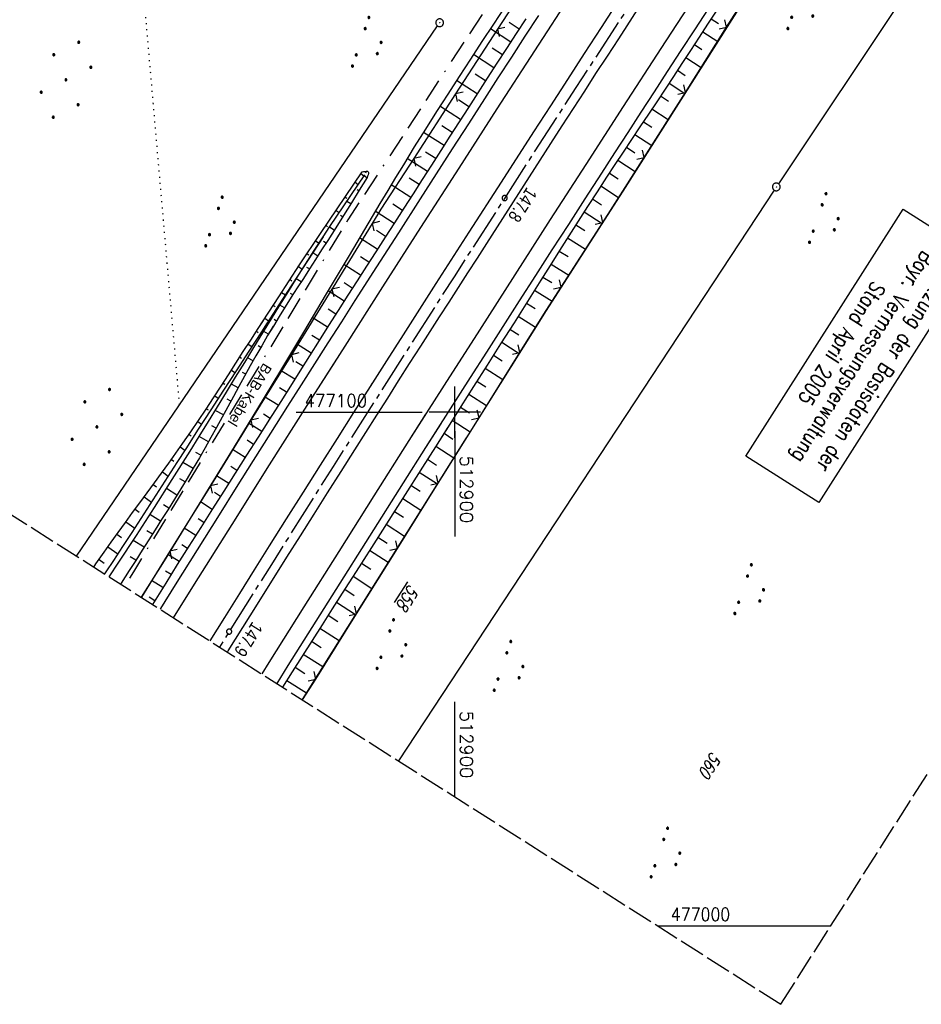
# Model space of a CAD drawing. Extents: x 512721 to 513460, y 476985 to 477919.
# Tile 2 of 23: x 512815 to 512991, y 476985 to 477176. Entities that reach past the tile are written whole.
import ezdxf
from ezdxf.enums import TextEntityAlignment as Align

# ---------------------------------------------------------------- set-up
doc = ezdxf.new("R2010")
doc.units = 0
doc.header["$LTSCALE"] = 10
doc.header["$MEASUREMENT"] = 0
for name, pattern in [('ACAD_ISO16W100', [73, 15, -6.5, 15, -6.5, 15, -7, 1, -7]), ('ACHSE', [5.5, 4, -0.5, 0.5, -0.5]), ('LT00', [0]), ('LT14', [0.6, 0.5, -0.1]), ('PUNKTX2_STR', [0.6, 0.1, -0.5])]:
    doc.linetypes.add(name, pattern=pattern)
doc.layers.get('0').update_dxf_attribs({"linetype": 'LT00'})
for name, color, linetype in [('-AX-020', 250, 'ACHSE'), ('-ST-20-1', 250, 'LT00'), ('BAB-KABEL', 220, 'ACAD_ISO16W100'), ('BAB-KABEL_TEXT', 221, 'Continuous'), ('DFK_AB_FLNR', 7, 'Continuous'), ('DFK_AB_L', 21, 'LT00'), ('DFK_AB_P', 7, 'LT00'), ('DFK_FLUR_NR', 250, 'LT00'), ('DFK_NUTZUNG', 250, 'LT00'), ('DFK_NUTZUNGSGRENZE', 70, 'PUNKTX2_STR'), ('DFK_STAND', 22, 'LT00'), ('V87_AFBR_BAB', 250, 'LT00'), ('V87_BOESCH', 250, 'LT00'), ('V87_BOSCHUNG', 250, 'LT00'), ('V87_LD_MARK', 250, 'LT00'), ('V87_RASTER', 250, 'LT00'), ('V87_ZAUN', 40, 'LT00'), ('V88_AFBR_BAB', 250, 'LT00'), ('V88_BOESCH', 250, 'LT00'), ('V88_BOSCHUNG', 250, 'LT00'), ('V88_LD_MARK', 250, 'LT00'), ('V88_RASTER', 250, 'LT00'), ('V88_ZAUN', 40, 'LT00')]:
    doc.layers.add(name, color=color, linetype=linetype)
doc.layers.add('-BLATT_87-RAND', color=7, linetype='LT14', plot=False)
doc.styles.add('Beschrift', font='ARIAL.TTF')
doc.styles.get("Standard").update_dxf_attribs({"font": 'romans.shx'})
doc.styles.add('Versorgungsltg', font='ARIAL.TTF', dxfattribs={"width": 0.8, "height": 2})

# ---------------------------------------------------------------- blocks, each defined once
blk = doc.blocks.new('SYMB0003')
at = {"color": 0, "linetype": 'ByBlock'}
for p, q in [((-0.015712, 0), (0.010166, 0.012015)), ((0, -0.021257), (-0.015712, 0)), ((0.010166, 0.012015), (0, -0.021257))]:
    blk.add_line(p, q, dxfattribs=at)
for points in [[(-0.031395, 0.499013), (-0.093691, 0.491144), (-0.154509, 0.475528), (-0.21289, 0.452414), (-0.267913, 0.422164), (-0.318712, 0.385257), (-0.364484, 0.342274), (-0.404509, 0.293893), (-0.438154, 0.240877), (-0.464888, 0.184062), (-0.484292, 0.124345), (-0.496058, 0.062667), (-0.5, 0)], [(-0.5, 0), (-0.496058, -0.062667), (-0.484292, -0.124345), (-0.464888, -0.184062), (-0.438154, -0.240877), (-0.404509, -0.293893), (-0.364485, -0.342274), (-0.318712, -0.385257), (-0.267914, -0.422164), (-0.21289, -0.452414), (-0.154509, -0.475529), (-0.093691, -0.491144), (-0.031395, -0.499014), (0.031395, -0.499014)], [(0.5, 0), (0.496057, 0.062667), (0.484292, 0.124345), (0.464888, 0.184062), (0.438153, 0.240877), (0.404509, 0.293893), (0.364484, 0.342274), (0.318712, 0.385257), (0.267913, 0.422164), (0.21289, 0.452414), (0.154509, 0.475528), (0.093691, 0.491144), (0.031395, 0.499013), (-0.031395, 0.499013)], [(0.031395, -0.499014), (0.093691, -0.491144), (0.154509, -0.475529), (0.21289, -0.452414), (0.267914, -0.422164), (0.318712, -0.385257), (0.364485, -0.342274), (0.404509, -0.293893), (0.438154, -0.240877), (0.464889, -0.184062), (0.484292, -0.124345), (0.496058, -0.062667), (0.5, 0)]]:
    blk.add_lwpolyline(points, dxfattribs=at)
blk = doc.blocks.new('SYMB0002')
at = {"color": 0, "linetype": 'ByBlock'}
for points in [[(-0.031395, 0.499013), (-0.093691, 0.491144), (-0.154509, 0.475528), (-0.21289, 0.452414), (-0.267913, 0.422164), (-0.318712, 0.385257), (-0.364484, 0.342274), (-0.404509, 0.293893), (-0.438154, 0.240877), (-0.464888, 0.184062), (-0.484292, 0.124345), (-0.496058, 0.062667), (-0.5, 0)], [(-0.5, 0), (-0.496058, -0.062667), (-0.484292, -0.124345), (-0.464888, -0.184062), (-0.438154, -0.240877), (-0.404509, -0.293893), (-0.364485, -0.342274), (-0.318712, -0.385257), (-0.267914, -0.422164), (-0.21289, -0.452414), (-0.154509, -0.475529), (-0.093691, -0.491144), (-0.031395, -0.499014), (0.031395, -0.499014)], [(0.5, 0), (0.496057, 0.062667), (0.484292, 0.124345), (0.464888, 0.184062), (0.438153, 0.240877), (0.404509, 0.293893), (0.364484, 0.342274), (0.318712, 0.385257), (0.267913, 0.422164), (0.21289, 0.452414), (0.154509, 0.475528), (0.093691, 0.491144), (0.031395, 0.499013), (-0.031395, 0.499013)], [(0.031395, -0.499014), (0.093691, -0.491144), (0.154509, -0.475529), (0.21289, -0.452414), (0.267914, -0.422164), (0.318712, -0.385257), (0.364485, -0.342274), (0.404509, -0.293893), (0.438154, -0.240877), (0.464889, -0.184062), (0.484292, -0.124345), (0.496058, -0.062667), (0.5, 0)]]:
    blk.add_lwpolyline(points, dxfattribs=at)
blk = doc.blocks.new('SYMB0024')
at = {"color": 0, "linetype": 'ByBlock'}
for p, q in [((-0.5, 0.5), (0, 0)), ((0, 0), (0.5, 0.5))]:
    blk.add_line(p, q, dxfattribs=at)
blk = doc.blocks.new('SYMB7111')
at = {"color": 0, "linetype": 'ByBlock'}
for p, q in [((-0.13, 0.202919), (-0.13, 0.177081)), ((-0.125, 0.172895), (-0.125, 0.207105)), ((-0.12, 0.209164), (-0.12, 0.170836)), ((-0.115, 0.170204), (-0.115, 0.209796)), ((-0.11, 0.209164), (-0.11, 0.170836)), ((-0.105, 0.172895), (-0.105, 0.207105)), ((-0.1, 0.202919), (-0.1, 0.177081)), ((0.1, 0.202919), (0.1, 0.177081)), ((0.105, 0.172895), (0.105, 0.207105)), ((0.11, 0.209164), (0.11, 0.170836)), ((0.115, 0.170204), (0.115, 0.209796)), ((0.12, 0.209164), (0.12, 0.170836)), ((0.125, 0.172895), (0.125, 0.207105)), ((0.13, 0.202919), (0.13, 0.177081)), ((-0.095, 0.189874), (-0.095, 0.190146)), ((0.135, 0.189874), (0.135, 0.190146)), ((-0.515, -0.177081), (-0.515, -0.202919)), ((-0.51, -0.207105), (-0.51, -0.172895)), ((-0.505, -0.170836), (-0.505, -0.209164)), ((-0.5, -0.209796), (-0.5, -0.170204)), ((-0.495, -0.170836), (-0.495, -0.209164)), ((-0.49, -0.207105), (-0.49, -0.172895)), ((-0.485, -0.177081), (-0.485, -0.202919)), ((-0.48, -0.190126), (-0.48, -0.189854)), ((-0.285, -0.177081), (-0.285, -0.202919)), ((-0.28, -0.207105), (-0.28, -0.172895)), ((-0.275, -0.170836), (-0.275, -0.209164)), ((-0.27, -0.209796), (-0.27, -0.170204)), ((-0.265, -0.170836), (-0.265, -0.209164)), ((-0.26, -0.207105), (-0.26, -0.172895)), ((-0.255, -0.177081), (-0.255, -0.202919)), ((-0.25, -0.190126), (-0.25, -0.189854)), ((0.255, -0.177081), (0.255, -0.202919)), ((0.26, -0.207105), (0.26, -0.172895)), ((0.265, -0.170836), (0.265, -0.209164)), ((0.27, -0.209796), (0.27, -0.170204)), ((0.275, -0.170836), (0.275, -0.209164)), ((0.28, -0.207105), (0.28, -0.172895)), ((0.285, -0.177081), (0.285, -0.202919)), ((0.29, -0.190126), (0.29, -0.189854)), ((0.485, -0.177081), (0.485, -0.202919)), ((0.49, -0.207105), (0.49, -0.172895)), ((0.495, -0.170836), (0.495, -0.209164)), ((0.5, -0.209796), (0.5, -0.170204)), ((0.505, -0.170836), (0.505, -0.209164)), ((0.51, -0.207105), (0.51, -0.172895)), ((0.515, -0.177081), (0.515, -0.202919)), ((0.52, -0.190126), (0.52, -0.189854))]:
    blk.add_line(p, q, dxfattribs=at)
for points in [[(-0.095, 0.19), (-0.096981, 0.198678), (-0.10253, 0.205637), (-0.11055, 0.209499), (-0.11945, 0.209499), (-0.12747, 0.205637), (-0.133019, 0.198678), (-0.135, 0.19), (-0.133019, 0.181322), (-0.12747, 0.174363), (-0.11945, 0.170501), (-0.11055, 0.170501), (-0.10253, 0.174363), (-0.096981, 0.181322), (-0.095, 0.19)], [(0.135, 0.19), (0.133019, 0.198678), (0.12747, 0.205637), (0.11945, 0.209499), (0.11055, 0.209499), (0.10253, 0.205637), (0.096981, 0.198678), (0.095, 0.19), (0.096981, 0.181322), (0.10253, 0.174363), (0.11055, 0.170501), (0.11945, 0.170501), (0.12747, 0.174363), (0.133019, 0.181322), (0.135, 0.19)], [(-0.48, -0.19), (-0.481981, -0.181322), (-0.48753, -0.174363), (-0.49555, -0.170501), (-0.50445, -0.170501), (-0.51247, -0.174363), (-0.518019, -0.181322), (-0.52, -0.19), (-0.518019, -0.198678), (-0.51247, -0.205637), (-0.50445, -0.209499), (-0.49555, -0.209499), (-0.48753, -0.205637), (-0.481981, -0.198678), (-0.48, -0.19)], [(-0.25, -0.19), (-0.251981, -0.181322), (-0.25753, -0.174363), (-0.26555, -0.170501), (-0.27445, -0.170501), (-0.28247, -0.174363), (-0.288019, -0.181322), (-0.29, -0.19), (-0.288019, -0.198678), (-0.28247, -0.205637), (-0.27445, -0.209499), (-0.26555, -0.209499), (-0.25753, -0.205637), (-0.251981, -0.198678), (-0.25, -0.19)], [(0.29, -0.19), (0.288019, -0.181322), (0.28247, -0.174363), (0.27445, -0.170501), (0.26555, -0.170501), (0.25753, -0.174363), (0.251981, -0.181322), (0.25, -0.19), (0.251981, -0.198678), (0.25753, -0.205637), (0.26555, -0.209499), (0.27445, -0.209499), (0.28247, -0.205637), (0.288019, -0.198678), (0.29, -0.19)], [(0.52, -0.19), (0.518019, -0.181322), (0.51247, -0.174363), (0.50445, -0.170501), (0.49555, -0.170501), (0.48753, -0.174363), (0.481981, -0.181322), (0.48, -0.19), (0.481981, -0.198678), (0.48753, -0.205637), (0.49555, -0.209499), (0.50445, -0.209499), (0.51247, -0.205637), (0.518019, -0.198678), (0.52, -0.19)]]:
    blk.add_lwpolyline(points, dxfattribs=at)
blk = doc.blocks.new('Ackerland7')
at = {"layer": 'DFK_NUTZUNG', "color": 0, "linetype": 'ByBlock'}
for p, q in [((-4, 3.93), (-4, 3.67)), ((-3.95, 3.63), (-3.95, 3.97)), ((-3.9, 3.99), (-3.9, 3.61)), ((-3.85, 3.6), (-3.85, 4)), ((-3.8, 3.99), (-3.8, 3.61)), ((-3.75, 3.63), (-3.75, 3.97)), ((-3.7, 3.93), (-3.7, 3.67)), ((3.7, 3.93), (3.7, 3.67)), ((3.75, 3.63), (3.75, 3.97)), ((3.8, 3.99), (3.8, 3.61)), ((3.85, 3.6), (3.85, 4)), ((3.9, 3.99), (3.9, 3.61)), ((3.95, 3.63), (3.95, 3.97)), ((4, 3.93), (4, 3.67)), ((-3.65, 3.8), (-3.65, 3.8)), ((4.05, 3.8), (4.05, 3.8)), ((-7.85, 0.13), (-7.85, -0.13)), ((-7.8, -0.17), (-7.8, 0.17)), ((-7.75, 0.19), (-7.75, -0.19)), ((-7.7, -0.2), (-7.7, 0.2)), ((-7.65, 0.19), (-7.65, -0.19)), ((-7.6, -0.17), (-7.6, 0.17)), ((-7.55, 0.13), (-7.55, -0.13)), ((-7.5, 0), (-7.5, 0)), ((-0.15, 0.13), (-0.15, -0.13)), ((-0.1, -0.17), (-0.1, 0.17)), ((-0.05, 0.19), (-0.05, -0.19)), ((0, -0.2), (0, 0.2)), ((0.05, 0.19), (0.05, -0.19)), ((0.1, -0.17), (0.1, 0.17)), ((0.15, 0.13), (0.15, -0.13)), ((0.2, 0), (0.2, 0)), ((7.55, 0.13), (7.55, -0.13)), ((7.6, -0.17), (7.6, 0.17)), ((7.65, 0.19), (7.65, -0.19)), ((7.7, -0.2), (7.7, 0.2)), ((7.75, 0.19), (7.75, -0.19)), ((7.8, -0.17), (7.8, 0.17)), ((7.85, 0.13), (7.85, -0.13)), ((7.9, 0), (7.9, 0)), ((-4, -3.67), (-4, -3.93)), ((-3.95, -3.97), (-3.95, -3.63)), ((-3.9, -3.61), (-3.9, -3.99)), ((-3.85, -4), (-3.85, -3.6)), ((-3.8, -3.61), (-3.8, -3.99)), ((-3.75, -3.97), (-3.75, -3.63)), ((-3.7, -3.67), (-3.7, -3.93)), ((-3.65, -3.8), (-3.65, -3.8)), ((3.7, -3.67), (3.7, -3.93)), ((3.75, -3.97), (3.75, -3.63)), ((3.8, -3.61), (3.8, -3.99)), ((3.85, -4), (3.85, -3.6)), ((3.9, -3.61), (3.9, -3.99)), ((3.95, -3.97), (3.95, -3.63)), ((4, -3.67), (4, -3.93)), ((4.05, -3.8), (4.05, -3.8))]:
    blk.add_line(p, q, dxfattribs=at)
for points in [[(-3.65, 3.8), (-3.67, 3.89), (-3.73, 3.96), (-3.81, 3.99), (-3.89, 3.99), (-3.97, 3.96), (-4.03, 3.89), (-4.05, 3.8), (-4.03, 3.71), (-3.97, 3.64), (-3.89, 3.6), (-3.81, 3.6), (-3.73, 3.64), (-3.67, 3.71), (-3.65, 3.8)], [(4.05, 3.8), (4.03, 3.89), (3.97, 3.96), (3.89, 3.99), (3.81, 3.99), (3.73, 3.96), (3.67, 3.89), (3.65, 3.8), (3.67, 3.71), (3.73, 3.64), (3.81, 3.61), (3.89, 3.61), (3.97, 3.64), (4.03, 3.71), (4.05, 3.8)], [(-7.5, 0), (-7.52, 0.09), (-7.58, 0.16), (-7.66, 0.19), (-7.74, 0.19), (-7.82, 0.16), (-7.88, 0.09), (-7.9, 0)], [(0.2, 0), (0.18, 0.09), (0.12, 0.16), (0.04, 0.19), (-0.04, 0.19), (-0.12, 0.16), (-0.18, 0.09), (-0.2, 0)], [(-0.2, 0), (-0.18, -0.09), (-0.12, -0.16), (-0.04, -0.19), (0.04, -0.19), (0.12, -0.16), (0.18, -0.09), (0.2, 0)], [(7.9, 0), (7.88, 0.09), (7.82, 0.16), (7.74, 0.19), (7.66, 0.19), (7.58, 0.16), (7.52, 0.09), (7.5, 0)], [(7.5, 0), (7.52, -0.09), (7.58, -0.16), (7.66, -0.19), (7.74, -0.19), (7.82, -0.16), (7.88, -0.09), (7.9, 0)], [(-7.9, 0), (-7.88, -0.09), (-7.82, -0.16), (-7.74, -0.19), (-7.66, -0.19), (-7.58, -0.16), (-7.52, -0.09), (-7.5, 0)], [(-3.65, -3.8), (-3.67, -3.71), (-3.73, -3.64), (-3.81, -3.61), (-3.89, -3.61), (-3.97, -3.64), (-4.03, -3.71), (-4.05, -3.8), (-4.03, -3.89), (-3.97, -3.96), (-3.89, -3.99), (-3.81, -3.99), (-3.73, -3.96), (-3.67, -3.89), (-3.65, -3.8)], [(4.05, -3.8), (4.03, -3.71), (3.97, -3.64), (3.89, -3.61), (3.81, -3.61), (3.73, -3.64), (3.67, -3.71), (3.65, -3.8), (3.67, -3.89), (3.73, -3.96), (3.81, -3.99), (3.89, -3.99), (3.97, -3.96), (4.03, -3.89), (4.05, -3.8)]]:
    blk.add_lwpolyline(points, dxfattribs=at)

msp = doc.modelspace()

# ---------------------------------------------------------------- linework, layer by layer
at = {"layer": '-AX-020', "ltscale": 0.2, "flags": 128}
msp.add_lwpolyline([(513366.25, 477824.83), (513355.82, 477808.87), (513344.83, 477792.14), (513333.82, 477775.43), (513322.78, 477758.74), (513311.72, 477742.06), (513300.63, 477725.4), (513289.52, 477708.75), (513278.39, 477692.12), (513267.24, 477675.5), (513256.08, 477658.89), (513244.9, 477642.29), (513233.71, 477625.7), (513222.5, 477609.12), (513211.29, 477592.54), (513200.07, 477575.97), (513188.84, 477559.41), (513177.6, 477542.84), (513166.37, 477526.28), (513154.8, 477509.24), (513142.5, 477491.11), (513130.2, 477472.99), (513117.9, 477454.86), (513105.61, 477436.73), (513093.33, 477418.59), (513081.06, 477400.44), (513068.81, 477382.28), (513056.57, 477364.12), (513044.34, 477345.94), (513032.14, 477327.75), (513019.96, 477309.55), (513007.8, 477291.33), (512995.67, 477273.09), (512983.57, 477254.83), (512971.49, 477236.55), (512959.45, 477218.25), (512947.45, 477199.93), (512935.48, 477181.58), (512923.55, 477163.21), (512911.66, 477144.81), (512899.82, 477126.38), (512888.03, 477107.93), (512876.28, 477089.44), (512864.58, 477070.92), (512854.16, 477054.3)], dxfattribs=at)
at = {"layer": '-BLATT_87-RAND'}
msp.add_lwpolyline([(513217.94, 477919.22), (512721.33, 477138.83), (512963.46, 476984.75), (513460.07, 477765.13), (513217.94, 477919.22)], dxfattribs=at)
at = {"layer": 'BAB-KABEL', "ltscale": 0.03, "flags": 128}
msp.add_lwpolyline([(513339.84, 477816.32), (513312.27, 477774.65), (513284.67, 477733), (513252.5, 477694.41), (513223.88, 477653.5), (513195.8, 477612.12), (513167.63, 477570.87), (513139.88, 477529.3), (513111.79, 477487.92), (513083.81, 477446.45), (513055.84, 477404.98), (513022.49, 477355.03), (513000.51, 477321.52), (512973.12, 477279.62), (512945.42, 477237.87), (512917.58, 477196.22), (512879.16, 477137.5), (512858.34, 477103.22), (512837.39, 477068.95), (512835.65, 477066.08)], dxfattribs=at)
at = {"layer": 'DFK_AB_L'}
for p, q in [((513020.85, 477231.34), (512962.98, 477144.5)), ((512826.35, 477071.99), (512896.6, 477175.22)), ((512962.15, 477143.25), (512889, 477032.13))]:
    msp.add_line(p, q, dxfattribs=at)
at = {"layer": 'DFK_NUTZUNGSGRENZE', "ltscale": 0.2}
msp.add_line((512846.39, 477101.44), (512835.18, 477230.29), dxfattribs=at)
at = {"layer": 'DFK_STAND'}
msp.add_lwpolyline([(513001.45, 477130.5), (512970.83, 477082.42), (512956.65, 477091.45), (512987.27, 477139.53)], close=True, dxfattribs=at)
at = {"layer": 'V87_AFBR_BAB'}
for points in [[(512931.08, 477178.94), (512928.47, 477174.93), (512925.17, 477169.86), (512921.88, 477164.78), (512918.59, 477159.69), (512915.31, 477154.61), (512909, 477144.83), (512902.71, 477135.04), (512896.3, 477125.05), (512889.9, 477115.06), (512886.69, 477110.03), (512883.48, 477105), (512880.28, 477099.96), (512877.07, 477094.93), (512873.76, 477089.7), (512870.45, 477084.48), (512867.15, 477079.24), (512863.86, 477074.01), (512860.94, 477069.36), (512858.03, 477064.7), (512855.13, 477060.04), (512852.29, 477055.49)], [(512855.7, 477053.32), (512855.85, 477053.55), (512861.56, 477062.67), (512867.29, 477071.78), (512869.93, 477075.96), (512872.58, 477080.14), (512875.22, 477084.32), (512877.87, 477088.49), (512880.51, 477092.67), (512882.65, 477096.04), (512884.78, 477099.41), (512886.91, 477102.78), (512889.04, 477106.14), (512891.18, 477109.51), (512893.33, 477112.87), (512895.17, 477115.73), (512897, 477118.59), (512898.85, 477121.45), (512900.69, 477124.31), (512902.53, 477127.17), (512904.37, 477130.03), (512906.21, 477132.89), (512908.29, 477136.13), (512910.36, 477139.38), (512912.43, 477142.62), (512914.51, 477145.86), (512916.58, 477149.11), (512918.66, 477152.35), (512920.85, 477155.75), (512923.05, 477159.15), (512925.26, 477162.54), (512927.46, 477165.94), (512929.68, 477169.33), (512931.89, 477172.72), (512936.22, 477179.37)], [(512949.3, 477178.56), (512946.64, 477174.49), (512943.98, 477170.41), (512941.33, 477166.34), (512938.76, 477162.38), (512936.19, 477158.42), (512933.63, 477154.46), (512931.06, 477150.49), (512928.5, 477146.53), (512925.3, 477141.56), (512922.09, 477136.59), (512918.89, 477131.62), (512915.69, 477126.65), (512912.51, 477121.68), (512909.32, 477116.71), (512906.14, 477111.73), (512902.96, 477106.76), (512898.62, 477099.94), (512894.28, 477093.12), (512889.94, 477086.3), (512883.36, 477075.9), (512876.78, 477065.5), (512874.45, 477061.8), (512872.13, 477058.11), (512869.81, 477054.41), (512867.49, 477050.71), (512865.3, 477047.21)], [(512842.61, 477061.65), (512842.73, 477061.83), (512845.58, 477066.39), (512848.43, 477070.95), (512851.28, 477075.51), (512854.14, 477080.06), (512857.46, 477085.36), (512860.8, 477090.64), (512864.14, 477095.93), (512867.49, 477101.21), (512870.1, 477105.32), (512872.72, 477109.43), (512875.34, 477113.53), (512877.96, 477117.64), (512880.59, 477121.74), (512884.82, 477128.35), (512889.05, 477134.97), (512893.29, 477141.58), (512896.41, 477146.45), (512899.54, 477151.32), (512902.68, 477156.19), (512905.82, 477161.05), (512908.44, 477165.1), (512911.07, 477169.16), (512913.7, 477173.21), (512916.33, 477177.25)]]:
    msp.add_lwpolyline(points, dxfattribs=at)
at = {"layer": 'V87_BOESCH'}
for points in [[(513141.4, 477456.47), (513127.55, 477436.73), (513113.17, 477416.01), (513100.03, 477396.23), (513087.71, 477377.12), (513074.3, 477356.92), (513061.43, 477337.61), (513048.19, 477317.9), (513034.54, 477298.47), (513021.05, 477279.04), (513007.84, 477258.85), (512994.95, 477239.01), (512981.82, 477219.22), (512971.8, 477204), (512958.64, 477183.99), (512933.12, 477143.78), (512917.74, 477119.81), (512870.25, 477044.06)], [(512909.73, 477178.93), (512907.48, 477175.55), (512905.24, 477172.16), (512903.01, 477168.76), (512900.8, 477165.36), (512898.59, 477161.95), (512896.41, 477158.53), (512894.24, 477155.09), (512892.09, 477151.65), (512889.96, 477148.19), (512888.43, 477145.68), (512886.91, 477143.16), (512885.4, 477140.63), (512883.89, 477138.1), (512882.39, 477135.57), (512880.89, 477133.04), (512879.39, 477130.5), (512874.96, 477123.04), (512870.51, 477115.58), (512866.03, 477108.14), (512861.54, 477100.71), (512857.03, 477093.29), (512852.49, 477085.88), (512847.94, 477078.49), (512843.36, 477071.11), (512838.91, 477064)], [(512913.82, 477176.6), (512911.94, 477173.72), (512910.06, 477170.83), (512908.18, 477167.94), (512906.3, 477165.06), (512904.43, 477162.17), (512902.63, 477159.36), (512900.83, 477156.56), (512899.03, 477153.75), (512897.24, 477150.95), (512895.45, 477148.14), (512893.65, 477145.33), (512891.85, 477142.53), (512890.04, 477139.71), (512888.22, 477136.89), (512886.4, 477134.07), (512884.58, 477131.26), (512882.77, 477128.44), (512880.95, 477125.62), (512879.15, 477122.79), (512877.27, 477119.85), (512875.41, 477116.9), (512873.54, 477113.95), (512871.68, 477110.99), (512869.82, 477108.04), (512867.96, 477105.08), (512866.1, 477102.13), (512863.88, 477098.64), (512861.67, 477095.14), (512859.44, 477091.65), (512857.22, 477088.16), (512855, 477084.67), (512852.78, 477081.18), (512850.5, 477077.57), (512848.22, 477073.96), (512845.95, 477070.34), (512843.69, 477066.72), (512841.44, 477063.09), (512841.13, 477062.59)], [(512950.83, 477178.12), (512949.18, 477175.56), (512947.52, 477173), (512945.86, 477170.45), (512944.2, 477167.9), (512942.52, 477165.35), (512940.9, 477162.9), (512939.28, 477160.45), (512937.65, 477158.01), (512936.02, 477155.56), (512934.39, 477153.12), (512932.76, 477150.67), (512931.14, 477148.22), (512929.52, 477145.76), (512927.67, 477142.92), (512925.83, 477140.06), (512924, 477137.2), (512922.18, 477134.34), (512920.36, 477131.47), (512918.55, 477128.6), (512916.74, 477125.73), (512914.12, 477121.59), (512911.5, 477117.45), (512908.88, 477113.32), (512906.26, 477109.18), (512903.64, 477105.05), (512901.16, 477101.12), (512898.68, 477097.2), (512896.19, 477093.27), (512893.7, 477089.35), (512891.22, 477085.43), (512887.93, 477080.26), (512884.64, 477075.09), (512881.35, 477069.93), (512878.05, 477064.77), (512876.1, 477061.71), (512874.15, 477058.65), (512872.2, 477055.59), (512870.25, 477052.52), (512868.31, 477049.46), (512866.44, 477046.49)], [(512829.69, 477069.87), (512830.12, 477070.51), (512831.68, 477072.74), (512833.06, 477074.69), (512834.45, 477076.62), (512835.85, 477078.55), (512837.25, 477080.48), (512838.66, 477082.4), (512840.07, 477084.32), (512841.48, 477086.24), (512842.89, 477088.17), (512844.28, 477090.1), (512845.67, 477092.04), (512847.04, 477093.99), (512848.56, 477096.18), (512850.06, 477098.39), (512851.54, 477100.61), (512853.01, 477102.84), (512854.47, 477105.08), (512855.92, 477107.32), (512857.36, 477109.57), (512858.8, 477111.82), (512860.25, 477114.07), (512861.69, 477116.32), (512865.7, 477122.51), (512869.75, 477128.68), (512873.83, 477134.82), (512875.44, 477137.22), (512877.06, 477139.62), (512878.68, 477142.01), (512880.3, 477144.4), (512881.92, 477146.8)], [(512832.69, 477067.96), (512832.82, 477068.15), (512834.45, 477070.62), (512837.99, 477076.04), (512841.5, 477081.49), (512844.98, 477086.95), (512848.43, 477092.44), (512850.22, 477095.31), (512852, 477098.18), (512853.77, 477101.06), (512855.54, 477103.95), (512857.31, 477106.83), (512859.08, 477109.72), (512860.84, 477112.6), (512862.61, 477115.49), (512864.26, 477118.17), (512865.91, 477120.84), (512867.57, 477123.52), (512869.24, 477126.19), (512870.93, 477128.84), (512872.62, 477131.5), (512874.34, 477134.14), (512875.67, 477136.17), (512877.02, 477138.19), (512878.37, 477140.21), (512879.73, 477142.23), (512881.09, 477144.24), (512882.45, 477146.26)], [(512882.9, 477145.71), (512881.37, 477143.25), (512879.85, 477140.8), (512878.32, 477138.34), (512876.78, 477135.9), (512875.23, 477133.46), (512874.05, 477131.61), (512872.86, 477129.77), (512871.68, 477127.92), (512870.49, 477126.08), (512869.31, 477124.24), (512868.13, 477122.39), (512866.96, 477120.53), (512865.81, 477118.67), (512864.67, 477116.8), (512863.54, 477114.92), (512862.4, 477112.96), (512861.27, 477110.99), (512860.16, 477109.02), (512859.06, 477107.03), (512857.96, 477105.04), (512856.87, 477103.05), (512855.79, 477101.05), (512854.7, 477099.06), (512853.6, 477097.07), (512852.5, 477095.09), (512851.38, 477093.11), (512850.25, 477091.14), (512849.06, 477089.12), (512847.85, 477087.1), (512846.63, 477085.09), (512845.4, 477083.09), (512844.15, 477081.1), (512842.9, 477079.11), (512841.64, 477077.12), (512840.38, 477075.14), (512839.11, 477073.16), (512837.85, 477071.17), (512836.6, 477069.19), (512835.04, 477066.71), (512834.93, 477066.54)], [(512881.92, 477146.8), (512882.23, 477146.86), (512882.51, 477146.91), (512882.77, 477146.94), (512882.97, 477146.92), (512883.1, 477146.84), (512883.16, 477146.69), (512883.15, 477146.49), (512883.09, 477146.26), (512883, 477145.99), (512882.9, 477145.71)], [(512874.34, 477134.14), (512870.33, 477127.97), (512866.32, 477121.81), (512862.31, 477115.65), (512859.85, 477111.87), (512857.39, 477108.08), (512854.93, 477104.3), (512852.48, 477100.51), (512850.03, 477096.72), (512847.59, 477092.92), (512845.84, 477090.2), (512844.09, 477087.47), (512842.35, 477084.75), (512840.6, 477082.02), (512838.84, 477079.3), (512837.08, 477076.58), (512835.31, 477073.87), (512833.53, 477071.17), (512832.04, 477068.93), (512831.78, 477068.54)]]:
    msp.add_lwpolyline(points, dxfattribs=at)
at = {"layer": 'V87_BOSCHUNG'}
for p, q in [((512949.86, 477176.62), (512951.32, 477175.69)), ((512910.88, 477172.08), (512906.9, 477174.66)), ((512912.51, 477174.6), (512910.53, 477175.88)), ((512948.23, 477174.1), (512951.17, 477172.22)), ((512909.24, 477169.57), (512907.24, 477170.86)), ((512946.61, 477171.59), (512948.08, 477170.63)), ((512907.6, 477167.05), (512903.6, 477169.65)), ((512944.97, 477169.08), (512947.95, 477167.14)), ((512905.97, 477164.54), (512903.96, 477165.84)), ((512943.34, 477166.58), (512944.84, 477165.59)), ((512904.34, 477162.02), (512900.32, 477164.62)), ((512941.68, 477164.08), (512944.73, 477162.06)), ((512940.03, 477161.58), (512941.57, 477160.55)), ((512901.1, 477156.98), (512897.07, 477159.57)), ((512902.71, 477159.5), (512900.7, 477160.8)), ((512938.36, 477159.08), (512941.51, 477157)), ((512899.49, 477154.46), (512897.47, 477155.75)), ((512936.7, 477156.58), (512938.3, 477155.52)), ((512897.88, 477151.94), (512893.85, 477154.48)), ((512935.03, 477154.09), (512938.3, 477151.93)), ((512933.37, 477151.59), (512935.03, 477150.49)), ((512896.26, 477149.41), (512894.26, 477150.67)), ((512894.64, 477146.88), (512890.69, 477149.39)), ((512931.71, 477149.09), (512935.08, 477146.86)), ((512881.71, 477146.49), (512882.28, 477146.04)), ((512882.87, 477145.67), (512882.3, 477146.03)), ((512882.76, 477146.94), (512882.56, 477146.57)), ((512930.06, 477146.58), (512931.77, 477145.46)), ((512880.55, 477144.78), (512881.17, 477144.36)), ((512891.39, 477141.81), (512887.59, 477144.28)), ((512893.02, 477144.34), (512891.08, 477145.59)), ((512928.41, 477144.06), (512931.87, 477141.82)), ((512878.66, 477141.89), (512878.98, 477141.68)), ((512881.29, 477143.12), (512880.95, 477143.33)), ((512879.71, 477140.57), (512878.94, 477141.05)), ((512889.77, 477139.29), (512887.9, 477140.5)), ((512926.78, 477141.53), (512928.51, 477140.42)), ((512876.85, 477139.29), (512877.48, 477138.87)), ((512878.12, 477138.03), (512877.69, 477138.29)), ((512888.14, 477136.77), (512884.5, 477139.13)), ((512925.16, 477139.01), (512928.63, 477136.78)), ((512874.9, 477136.35), (512875.22, 477136.13)), ((512923.54, 477136.48), (512925.28, 477135.37)), ((512876.52, 477135.49), (512875.6, 477136.06)), ((512886.51, 477134.25), (512884.74, 477135.4)), ((512872.86, 477133.36), (512873.54, 477132.91)), ((512874.91, 477132.95), (512874.43, 477133.25)), ((512884.89, 477131.73), (512881.44, 477133.96)), ((512921.93, 477133.95), (512925.39, 477131.73)), ((512871.2, 477130.87), (512871.55, 477130.63)), ((512873.29, 477130.42), (512872.33, 477131.04)), ((512920.32, 477131.4), (512922.05, 477130.31)), ((512881.64, 477126.68), (512878.38, 477128.79)), ((512883.26, 477129.21), (512881.59, 477130.29)), ((512918.72, 477128.86), (512922.16, 477126.69)), ((512869.54, 477128.37), (512870.27, 477127.89)), ((512871.66, 477127.9), (512871.19, 477128.21)), ((512867.89, 477125.86), (512868.26, 477125.62)), ((512870.04, 477125.38), (512869.11, 477125.98)), ((512880.02, 477124.16), (512878.43, 477125.18)), ((512917.11, 477126.32), (512918.83, 477125.25)), ((512866.25, 477123.35), (512867, 477122.86)), ((512868.43, 477122.85), (512867.97, 477123.14)), ((512878.41, 477121.64), (512875.3, 477123.62)), ((512915.51, 477123.79), (512918.92, 477121.64)), ((512864.61, 477120.84), (512864.99, 477120.59)), ((512866.83, 477120.32), (512865.94, 477120.88)), ((512913.91, 477121.26), (512915.61, 477120.18)), ((512876.81, 477119.12), (512875.29, 477120.08)), ((512862.98, 477118.31), (512863.72, 477117.83)), ((512865.26, 477117.77), (512864.81, 477118.05)), ((512875.21, 477116.58), (512872.23, 477118.46)), ((512912.31, 477118.73), (512915.7, 477116.56)), ((512861.35, 477115.79), (512861.72, 477115.55)), ((512863.71, 477115.21), (512862.78, 477115.76)), ((512910.71, 477116.2), (512912.41, 477115.11)), ((512859.73, 477113.26), (512860.46, 477112.81)), ((512872.01, 477111.51), (512869.14, 477113.31)), ((512873.61, 477114.05), (512872.15, 477114.96)), ((512909.1, 477113.66), (512912.51, 477111.47)), ((512862.2, 477112.62), (512861.7, 477112.91)), ((512858.11, 477110.74), (512858.47, 477110.51)), ((512860.72, 477110.02), (512859.64, 477110.63)), ((512870.41, 477108.97), (512869, 477109.85)), ((512907.5, 477111.13), (512909.21, 477110.03)), ((512856.49, 477108.21), (512857.18, 477107.77)), ((512859.26, 477107.41), (512858.66, 477107.74)), ((512868.81, 477106.43), (512866.05, 477108.17)), ((512905.89, 477108.6), (512909.33, 477106.39)), ((512854.87, 477105.7), (512855.21, 477105.48)), ((512857.82, 477104.78), (512856.49, 477105.5)), ((512904.29, 477106.06), (512906.01, 477104.95)), ((512867.21, 477103.89), (512865.86, 477104.74)), ((512902.68, 477103.53), (512906.14, 477101.31)), ((512853.23, 477103.18), (512853.92, 477102.73)), ((512856.38, 477102.15), (512855.65, 477102.54)), ((512865.61, 477101.36), (512862.95, 477103.03)), ((512851.59, 477100.68), (512851.94, 477100.45)), ((512854.94, 477099.51), (512853.35, 477100.38)), ((512901.08, 477100.99), (512902.81, 477099.88)), ((512849.92, 477098.19), (512850.66, 477097.69)), ((512862.39, 477096.29), (512859.84, 477097.9)), ((512864, 477098.82), (512862.7, 477099.64)), ((512899.47, 477098.46), (512902.95, 477096.22)), ((512853.49, 477096.88), (512852.64, 477097.35)), ((512897.87, 477095.92), (512899.61, 477094.8)), ((512848.24, 477095.71), (512848.63, 477095.44)), ((512852.03, 477094.25), (512850.2, 477095.28)), ((512860.78, 477093.76), (512859.53, 477094.55)), ((512846.53, 477093.25), (512847.4, 477092.64)), ((512850.54, 477091.64), (512849.58, 477092.19)), ((512859.17, 477091.23), (512856.71, 477092.77)), ((512896.26, 477093.39), (512899.76, 477091.14)), ((512844.79, 477090.81), (512845.29, 477090.46)), ((512849.01, 477089.04), (512847.04, 477090.21)), ((512894.66, 477090.85), (512896.41, 477089.73)), ((512843.04, 477088.38), (512844.16, 477087.57)), ((512857.56, 477088.7), (512856.36, 477089.45)), ((512893.05, 477088.32), (512896.58, 477086.06)), ((512847.47, 477086.46), (512846.45, 477087.07)), ((512855.95, 477086.16), (512853.58, 477087.65)), ((512841.28, 477085.96), (512841.9, 477085.5)), ((512845.89, 477083.89), (512843.84, 477085.16)), ((512854.34, 477083.63), (512853.18, 477084.37)), ((512891.44, 477085.79), (512893.21, 477084.65)), ((512839.51, 477083.55), (512840.91, 477082.5)), ((512852.73, 477081.1), (512850.44, 477082.54)), ((512889.83, 477083.25), (512893.39, 477080.97)), ((512837.73, 477081.12), (512838.5, 477080.55)), ((512844.3, 477081.34), (512843.27, 477081.99)), ((512888.22, 477080.72), (512890.01, 477079.58)), ((512835.95, 477078.7), (512837.65, 477077.46)), ((512842.7, 477078.8), (512840.62, 477080.11)), ((512851.13, 477078.57), (512850, 477079.28)), ((512841.09, 477076.26), (512840.04, 477076.93)), ((512849.53, 477076.03), (512847.29, 477077.44)), ((512886.61, 477078.19), (512890.2, 477075.89)), ((512834.19, 477076.26), (512835.1, 477075.61)), ((512839.48, 477073.73), (512837.36, 477075.07)), ((512885, 477075.66), (512886.81, 477074.5)), ((512832.44, 477073.82), (512834.37, 477072.44)), ((512847.93, 477073.49), (512846.82, 477074.19)), ((512883.39, 477073.13), (512887.01, 477070.8)), ((512830.71, 477071.35), (512831.72, 477070.65)), ((512837.87, 477071.2), (512836.8, 477071.88)), ((512846.33, 477070.95), (512844.12, 477072.34)), ((512844.74, 477068.41), (512843.64, 477069.1)), ((512881.78, 477070.6), (512883.6, 477069.43)), ((512843.16, 477065.86), (512840.95, 477067.25)), ((512880.16, 477068.07), (512883.83, 477065.72)), ((512878.55, 477065.54), (512880.39, 477064.36)), ((512841.58, 477063.32), (512840.47, 477064.01)), ((512876.94, 477063.02), (512880.64, 477060.64)), ((512875.32, 477060.49), (512877.18, 477059.29)), ((512873.71, 477057.96), (512877.45, 477055.55)), ((512872.1, 477055.43), (512873.98, 477054.22)), ((512870.48, 477052.89), (512874.27, 477050.48)), ((512868.87, 477050.35), (512870.78, 477049.14)), ((512867.26, 477047.8), (512871.09, 477045.41))]:
    msp.add_line(p, q, dxfattribs=at)
at = {"layer": 'V87_LD_MARK'}
for points in [[(512845.22, 477059.99), (512849.33, 477066.55), (512856.62, 477078.15), (512863.93, 477089.75), (512871.26, 477101.33), (512878.62, 477112.9), (512885.99, 477124.45), (512893.38, 477136), (512900.79, 477147.53), (512908.21, 477159.05), (512915.55, 477170.4), (512922.9, 477181.73), (512930.27, 477193.06), (512937.65, 477204.37), (512945.04, 477215.68), (512952.45, 477226.98), (512959.88, 477238.27), (512967.31, 477249.55), (512974.76, 477260.82), (512982.22, 477272.08), (512989.69, 477283.34), (512997.17, 477294.59)], [(512991.74, 477249.6), (512984.33, 477238.37), (512976.92, 477227.14), (512969.53, 477215.9), (512962.15, 477204.64), (512954.78, 477193.38), (512947.43, 477182.11), (512940.09, 477170.83), (512932.77, 477159.54), (512925.46, 477148.24), (512918.55, 477137.51), (512911.64, 477126.77), (512904.76, 477116.02), (512897.89, 477105.26), (512891.04, 477094.49), (512884.2, 477083.71), (512877.38, 477072.92), (512870.58, 477062.11), (512863.8, 477051.3), (512862.4, 477049.06)]]:
    msp.add_lwpolyline(points, dxfattribs=at)
at = {"layer": 'V87_RASTER'}
for p, q in [((512900, 477095), (512900, 477105)), ((512905, 477100), (512895, 477100)), ((512900, 477025.13), (512900, 477043.63)), ((512939.49, 477000), (512973.17, 477000))]:
    msp.add_line(p, q, dxfattribs=at)
at = {"layer": 'V87_ZAUN'}
for p, q in [((512916.43, 477187.18), (512908.28, 477174.59)), ((512952.88, 477174.96), (512960.91, 477187.63)), ((512908.28, 477174.59), (512900.13, 477161.99)), ((512944.86, 477162.29), (512952.88, 477174.96)), ((512900.13, 477161.99), (512891.98, 477149.4)), ((512936.84, 477149.61), (512944.86, 477162.29)), ((512920.65, 477124.35), (512928.76, 477136.97)), ((512876.05, 477123.98), (512868.16, 477111.22)), ((512868.16, 477111.22), (512860.28, 477098.46)), ((512904.69, 477098.95), (512912.64, 477111.67)), ((512860.28, 477098.46), (512852.39, 477085.7)), ((512896.75, 477086.23), (512904.69, 477098.95)), ((512852.39, 477085.7), (512844.5, 477072.95)), ((512888.8, 477073.51), (512896.75, 477086.23)), ((512844.5, 477072.95), (512838.95, 477063.98)), ((512880.85, 477060.79), (512888.8, 477073.51)), ((512872.9, 477048.07), (512880.85, 477060.79)), ((512870.35, 477044), (512872.9, 477048.07))]:
    msp.add_line(p, q, dxfattribs=at)
for points in [[(512928.76, 477136.97), (512933.14, 477143.77), (512936.84, 477149.61)], [(512891.98, 477149.4), (512885.59, 477139.53), (512883.89, 477136.77)], [(512883.89, 477136.77), (512876.3, 477124.38), (512876.05, 477123.98)], [(512912.64, 477111.67), (512917.73, 477119.81), (512920.65, 477124.35)]]:
    msp.add_lwpolyline(points, dxfattribs=at)
at = {"layer": 'V88_AFBR_BAB'}
for points in [[(512842.61, 477061.65), (512842.73, 477061.83), (512845.58, 477066.39), (512848.43, 477070.95), (512851.28, 477075.51), (512854.14, 477080.06), (512857.46, 477085.36), (512860.8, 477090.64), (512864.14, 477095.93), (512867.49, 477101.21), (512870.1, 477105.32), (512872.72, 477109.43), (512873.96, 477111.38)], [(512883.89, 477105.64), (512883.48, 477105), (512880.28, 477099.96), (512877.07, 477094.93), (512873.76, 477089.7), (512870.45, 477084.48), (512867.15, 477079.24), (512863.86, 477074.01), (512860.94, 477069.36), (512858.03, 477064.7), (512855.13, 477060.04), (512852.29, 477055.49)], [(512855.7, 477053.32), (512855.85, 477053.55), (512861.56, 477062.67), (512867.29, 477071.78), (512869.93, 477075.96), (512872.58, 477080.14), (512875.22, 477084.32), (512877.87, 477088.49), (512880.51, 477092.67), (512882.65, 477096.04), (512884.78, 477099.41), (512886.91, 477102.78), (512887.43, 477103.59)], [(512897.31, 477097.88), (512894.28, 477093.12), (512889.94, 477086.3), (512883.36, 477075.9), (512876.78, 477065.5), (512874.45, 477061.8), (512872.13, 477058.11), (512869.81, 477054.41), (512867.49, 477050.71), (512865.3, 477047.21)]]:
    msp.add_lwpolyline(points, dxfattribs=at)
at = {"layer": 'V88_BOESCH'}
for points in [[(512829.69, 477069.87), (512830.12, 477070.51), (512831.68, 477072.74), (512833.06, 477074.69), (512834.45, 477076.62), (512835.85, 477078.55), (512837.25, 477080.48), (512838.66, 477082.4), (512840.07, 477084.32), (512841.48, 477086.24), (512842.89, 477088.17), (512844.28, 477090.1), (512845.67, 477092.04), (512847.04, 477093.99), (512848.56, 477096.18), (512850.06, 477098.39), (512851.54, 477100.61), (512853.01, 477102.84), (512854.47, 477105.08), (512855.92, 477107.32), (512857.36, 477109.57), (512858.8, 477111.82), (512860.25, 477114.07), (512861.69, 477116.32), (512862.71, 477117.89)], [(512863.47, 477117.44), (512862.31, 477115.65), (512859.85, 477111.87), (512857.39, 477108.08), (512854.93, 477104.3), (512852.48, 477100.51), (512850.03, 477096.72), (512847.59, 477092.92), (512845.84, 477090.2), (512844.09, 477087.47), (512842.35, 477084.75), (512840.6, 477082.02), (512838.84, 477079.3), (512837.08, 477076.58), (512835.31, 477073.87), (512833.53, 477071.17), (512832.04, 477068.93), (512831.78, 477068.54)], [(512832.69, 477067.96), (512832.82, 477068.15), (512834.45, 477070.62), (512837.99, 477076.04), (512841.5, 477081.49), (512844.98, 477086.95), (512848.43, 477092.44), (512850.22, 477095.31), (512852, 477098.18), (512853.77, 477101.06), (512855.54, 477103.95), (512857.31, 477106.83), (512859.08, 477109.72), (512860.84, 477112.6), (512862.61, 477115.49), (512863.72, 477117.3)], [(512864.64, 477116.76), (512863.54, 477114.92), (512862.4, 477112.96), (512861.27, 477110.99), (512860.16, 477109.02), (512859.06, 477107.03), (512857.96, 477105.04), (512856.87, 477103.05), (512855.79, 477101.05), (512854.7, 477099.06), (512853.6, 477097.07), (512852.5, 477095.09), (512851.38, 477093.11), (512850.25, 477091.14), (512849.06, 477089.12), (512847.85, 477087.1), (512846.63, 477085.09), (512845.4, 477083.09), (512844.15, 477081.1), (512842.9, 477079.11), (512841.64, 477077.12), (512840.38, 477075.14), (512839.11, 477073.16), (512837.85, 477071.17), (512836.6, 477069.19), (512835.04, 477066.71), (512834.93, 477066.54)], [(512869.52, 477113.94), (512866.03, 477108.14), (512861.54, 477100.71), (512857.03, 477093.29), (512852.49, 477085.88), (512847.94, 477078.49), (512843.36, 477071.11), (512838.91, 477064)], [(512872.47, 477112.24), (512871.68, 477110.99), (512869.82, 477108.04), (512867.96, 477105.08), (512866.1, 477102.13), (512863.88, 477098.64), (512861.67, 477095.14), (512859.44, 477091.65), (512857.22, 477088.16), (512855, 477084.67), (512852.78, 477081.18), (512850.5, 477077.57), (512848.22, 477073.96), (512845.95, 477070.34), (512843.69, 477066.72), (512841.44, 477063.09), (512841.13, 477062.59)], [(512898.63, 477097.12), (512896.19, 477093.27), (512893.71, 477089.35), (512891.22, 477085.43), (512887.93, 477080.26), (512884.64, 477075.09), (512881.35, 477069.93), (512878.05, 477064.77), (512876.1, 477061.71), (512874.15, 477058.65), (512872.2, 477055.59), (512870.25, 477052.52), (512868.31, 477049.46), (512866.44, 477046.49)], [(512902.21, 477095.05), (512870.25, 477044.06)]]:
    msp.add_lwpolyline(points, dxfattribs=at)
at = {"layer": 'V88_BOSCHUNG'}
for p, q in [((512861.35, 477115.79), (512861.72, 477115.55)), ((512863.71, 477115.21), (512862.78, 477115.76)), ((512859.73, 477113.26), (512860.46, 477112.81)), ((512872.01, 477111.51), (512869.14, 477113.31)), ((512862.2, 477112.62), (512861.7, 477112.91)), ((512858.11, 477110.74), (512858.47, 477110.51)), ((512860.72, 477110.02), (512859.64, 477110.63)), ((512870.41, 477108.97), (512869, 477109.85)), ((512856.49, 477108.21), (512857.18, 477107.77)), ((512859.26, 477107.41), (512858.66, 477107.74)), ((512868.81, 477106.43), (512866.05, 477108.17)), ((512854.87, 477105.7), (512855.21, 477105.48)), ((512857.82, 477104.78), (512856.49, 477105.5)), ((512867.21, 477103.89), (512865.86, 477104.74)), ((512853.23, 477103.18), (512853.92, 477102.73)), ((512856.38, 477102.15), (512855.65, 477102.54)), ((512865.61, 477101.36), (512862.95, 477103.03)), ((512851.59, 477100.68), (512851.94, 477100.45)), ((512854.94, 477099.51), (512853.35, 477100.38)), ((512849.92, 477098.19), (512850.66, 477097.69)), ((512862.39, 477096.29), (512859.84, 477097.9)), ((512864, 477098.82), (512862.7, 477099.64)), ((512853.49, 477096.88), (512852.64, 477097.35)), ((512897.87, 477095.92), (512899.61, 477094.8)), ((512848.24, 477095.71), (512848.63, 477095.44)), ((512852.03, 477094.25), (512850.2, 477095.28)), ((512860.78, 477093.76), (512859.53, 477094.55)), ((512846.53, 477093.25), (512847.4, 477092.64)), ((512850.54, 477091.64), (512849.58, 477092.19)), ((512859.17, 477091.23), (512856.71, 477092.77)), ((512896.26, 477093.39), (512899.76, 477091.14)), ((512844.79, 477090.81), (512845.29, 477090.46)), ((512849.01, 477089.04), (512847.04, 477090.21)), ((512894.66, 477090.85), (512896.41, 477089.73)), ((512843.04, 477088.38), (512844.16, 477087.57)), ((512857.56, 477088.7), (512856.36, 477089.45)), ((512893.05, 477088.32), (512896.58, 477086.06)), ((512847.47, 477086.46), (512846.45, 477087.07)), ((512855.95, 477086.16), (512853.58, 477087.65)), ((512841.28, 477085.96), (512841.9, 477085.5)), ((512845.89, 477083.89), (512843.84, 477085.16)), ((512854.34, 477083.63), (512853.18, 477084.37)), ((512891.44, 477085.79), (512893.21, 477084.65)), ((512839.51, 477083.55), (512840.91, 477082.5)), ((512852.73, 477081.1), (512850.44, 477082.54)), ((512889.83, 477083.25), (512893.39, 477080.97)), ((512837.73, 477081.12), (512838.5, 477080.55)), ((512844.3, 477081.34), (512843.27, 477081.99)), ((512888.22, 477080.72), (512890.01, 477079.58)), ((512835.95, 477078.7), (512837.65, 477077.46)), ((512842.7, 477078.8), (512840.62, 477080.11)), ((512851.13, 477078.57), (512850, 477079.28)), ((512841.09, 477076.26), (512840.04, 477076.93)), ((512849.53, 477076.03), (512847.29, 477077.44)), ((512886.61, 477078.19), (512890.2, 477075.89)), ((512834.19, 477076.26), (512835.1, 477075.61)), ((512839.48, 477073.73), (512837.36, 477075.07)), ((512885, 477075.66), (512886.81, 477074.5)), ((512832.44, 477073.82), (512834.37, 477072.44)), ((512847.93, 477073.49), (512846.82, 477074.19)), ((512883.39, 477073.13), (512887.01, 477070.8)), ((512830.71, 477071.35), (512831.72, 477070.65)), ((512837.87, 477071.2), (512836.8, 477071.88)), ((512846.33, 477070.95), (512844.12, 477072.34)), ((512844.74, 477068.41), (512843.64, 477069.1)), ((512881.78, 477070.6), (512883.6, 477069.43)), ((512843.16, 477065.86), (512840.95, 477067.25)), ((512880.16, 477068.07), (512883.83, 477065.72)), ((512878.55, 477065.54), (512880.39, 477064.36)), ((512841.58, 477063.32), (512840.47, 477064.01)), ((512876.94, 477063.01), (512880.64, 477060.64)), ((512875.32, 477060.49), (512877.18, 477059.29)), ((512873.71, 477057.96), (512877.45, 477055.55)), ((512872.1, 477055.43), (512873.98, 477054.22)), ((512870.48, 477052.89), (512874.27, 477050.48)), ((512868.87, 477050.35), (512870.78, 477049.14)), ((512867.26, 477047.8), (512871.09, 477045.41))]:
    msp.add_line(p, q, dxfattribs=at)
at = {"layer": 'V88_LD_MARK'}
for points in [[(512845.22, 477059.99), (512849.33, 477066.54), (512856.62, 477078.15), (512863.93, 477089.75), (512871.26, 477101.33), (512876.66, 477109.82)], [(512894.3, 477099.62), (512891.04, 477094.49), (512884.2, 477083.71), (512877.38, 477072.92), (512870.58, 477062.11), (512863.8, 477051.3), (512862.4, 477049.06)]]:
    msp.add_lwpolyline(points, dxfattribs=at)
at = {"layer": 'V88_RASTER'}
for p, q in [((512869.09, 477100), (512893.65, 477100)), ((512900, 477096.33), (512900, 477075.8))]:
    msp.add_line(p, q, dxfattribs=at)
at = {"layer": 'V88_ZAUN'}
for p, q in [((512869.76, 477113.81), (512868.16, 477111.22)), ((512868.16, 477111.22), (512860.28, 477098.46)), ((512860.28, 477098.46), (512852.39, 477085.7)), ((512896.75, 477086.23), (512902.24, 477095.03)), ((512852.39, 477085.7), (512844.5, 477072.95)), ((512888.8, 477073.51), (512896.75, 477086.23)), ((512844.5, 477072.95), (512838.95, 477063.98)), ((512880.85, 477060.79), (512888.8, 477073.51)), ((512872.9, 477048.07), (512880.85, 477060.79)), ((512870.35, 477044), (512872.9, 477048.07))]:
    msp.add_line(p, q, dxfattribs=at)

# ---------------------------------------------------------------- block references
at = {"layer": '-ST-20-1', "rotation": 258.929999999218}
for p in [(512909.67, 477141.71), (512856.04, 477057.31)]:
    msp.add_blockref('SYMB0002', p, dxfattribs=at)
at = {"layer": 'DFK_AB_P', "xscale": 1.499999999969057, "yscale": 1.5, "zscale": 1.5, "rotation": 251.2881100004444}
for p in [(512897.02, 477175.84), (512962.56, 477143.88)]:
    msp.add_blockref('SYMB0003', p, dxfattribs=at)
at = {"layer": 'DFK_NUTZUNG', "yscale": 10, "zscale": 10}
for p, xscale, rotation in [((512968.22, 477178.84), 10.00000000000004, 251.2882600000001), ((512883.46, 477171.53), 9.99999999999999, 251.28826), ((512854.88, 477136.53), 9.99999999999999, 251.28826), ((512972.43, 477137.22), 9.999999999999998, 251.28826), ((512957.9, 477064.96), 10, 251.28826), ((512888.25, 477054.26), 10.00000000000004, 251.2882600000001), ((512911.05, 477050.02), 10, 251.28826), ((512941.59, 477013.68), 10, 251.28826)]:
    msp.add_blockref('SYMB7111', p, dxfattribs=dict(at, xscale=xscale, rotation=rotation))
at = {"layer": 'DFK_NUTZUNG'}
for p, rotation in [((512824.28, 477164.74), 251.2883000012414), ((512830.3, 477097.16), 251.2883000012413)]:
    msp.add_blockref('Ackerland7', p, dxfattribs=dict(at, rotation=rotation))
at = {"layer": 'V87_ZAUN', "yscale": 2.100000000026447, "zscale": 2.1}
for p, xscale, rotation in [((512952.88, 477174.96), 2.100000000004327, 57.66178942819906), ((512908.28, 477174.59), 2.099999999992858, 237.0917794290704), ((512944.86, 477162.29), 2.100000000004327, 57.66178942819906), ((512900.13, 477161.99), 2.099999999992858, 237.0917794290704), ((512891.98, 477149.4), 2.099999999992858, 237.0917794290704), ((512936.84, 477149.61), 2.100000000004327, 57.66178942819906), ((512928.76, 477136.97), 2.100000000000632, 57.25962942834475), ((512883.89, 477136.77), 2.100000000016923, 238.4906194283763), ((512876.05, 477123.98), 2.100000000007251, 238.2737794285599), ((512920.65, 477124.35), 2.100000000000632, 57.25962942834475), ((512912.64, 477111.67), 2.100000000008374, 57.99752942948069), ((512868.16, 477111.22), 2.100000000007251, 238.2737794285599), ((512904.69, 477098.95), 2.100000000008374, 57.99752942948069), ((512860.28, 477098.46), 2.100000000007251, 238.2737794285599), ((512852.39, 477085.7), 2.100000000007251, 238.2737794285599), ((512896.75, 477086.23), 2.100000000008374, 57.99752942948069), ((512888.8, 477073.51), 2.100000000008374, 57.99752942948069), ((512844.5, 477072.95), 2.100000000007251, 238.2737794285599), ((512880.85, 477060.79), 2.100000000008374, 57.99752942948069), ((512872.9, 477048.07), 2.100000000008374, 57.99752942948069)]:
    msp.add_blockref('SYMB0024', p, dxfattribs=dict(at, xscale=xscale, rotation=rotation))
at = {"layer": 'V88_ZAUN', "yscale": 2.100000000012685, "zscale": 2.1}
for p, xscale, rotation in [((512868.16, 477111.22), 2.100000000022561, 238.2733990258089), ((512860.28, 477098.46), 2.100000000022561, 238.2733990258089), ((512852.39, 477085.7), 2.100000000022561, 238.2733990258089), ((512896.75, 477086.23), 2.100000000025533, 57.99693902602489), ((512888.8, 477073.51), 2.100000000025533, 57.99693902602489), ((512844.5, 477072.95), 2.100000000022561, 238.2733990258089), ((512880.85, 477060.79), 2.100000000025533, 57.99693902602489), ((512872.9, 477048.07), 2.100000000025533, 57.99693902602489)]:
    msp.add_blockref('SYMB0024', p, dxfattribs=dict(at, xscale=xscale, rotation=rotation))

# ---------------------------------------------------------------- texts
at = {"layer": '-ST-20-1', "style": 'Beschrift', "width": 0.8}
for s, rotation, p in [('  147.8', -122.7734, (512914.87, 477145.27)), ('  147.9', -122.0714, (512861.42, 477060.71))]:
    msp.add_text(s, height=2.5, rotation=rotation, dxfattribs=at).set_placement(p)
at = {"layer": 'BAB-KABEL_TEXT', "style": 'Beschrift'}
msp.add_text('BAB-Kabel', height=2, rotation=238.7161, dxfattribs=at).set_placement((512859.21, 477103.91), align=Align.CENTER)
at = {"layer": 'DFK_AB_FLNR', "oblique": 13.754, "width": 0.75}
msp.add_text('%%U558', height=2.5, rotation=237.5289, dxfattribs=at).set_placement((512891.11, 477066.64))
at = {"layer": 'DFK_FLUR_NR', "oblique": 13.754, "width": 0.75}
msp.add_text('560', height=2.5, rotation=237.5289, dxfattribs=at).set_placement((512949.98, 477034.07))
at = {"layer": 'DFK_STAND', "insert": (512985.01, 477107.18), "char_height": 3, "width": 55.058, "attachment_point": 2, "rotation": 237.5021, "style": 'Versorgungsltg'}
msp.add_mtext('{\\Fromans|c0;Nutzung der Basisdaten der Bayr. Vermessungsverwaltung\\PStand April 2005}', dxfattribs=at)
at = {"layer": 'V87_RASTER'}
for s, rotation, width, p in [(' 512900', 269.9988, 1.021, (512901, 477043.63)), (' 477000', 359.9987, 0.899, (512940.49, 477001))]:
    msp.add_text(s, height=2.5, rotation=rotation, dxfattribs=dict(at, width=width)).set_placement(p)
at = {"layer": 'V88_RASTER'}
for s, rotation, width, p in [(' 477100', 359.9978, 0.948, (512869.09, 477101)), (' 512900', 270.0009, 1.021, (512901, 477093.3))]:
    msp.add_text(s, height=2.5, rotation=rotation, dxfattribs=dict(at, width=width)).set_placement(p)

doc.saveas('drawing.dxf')
